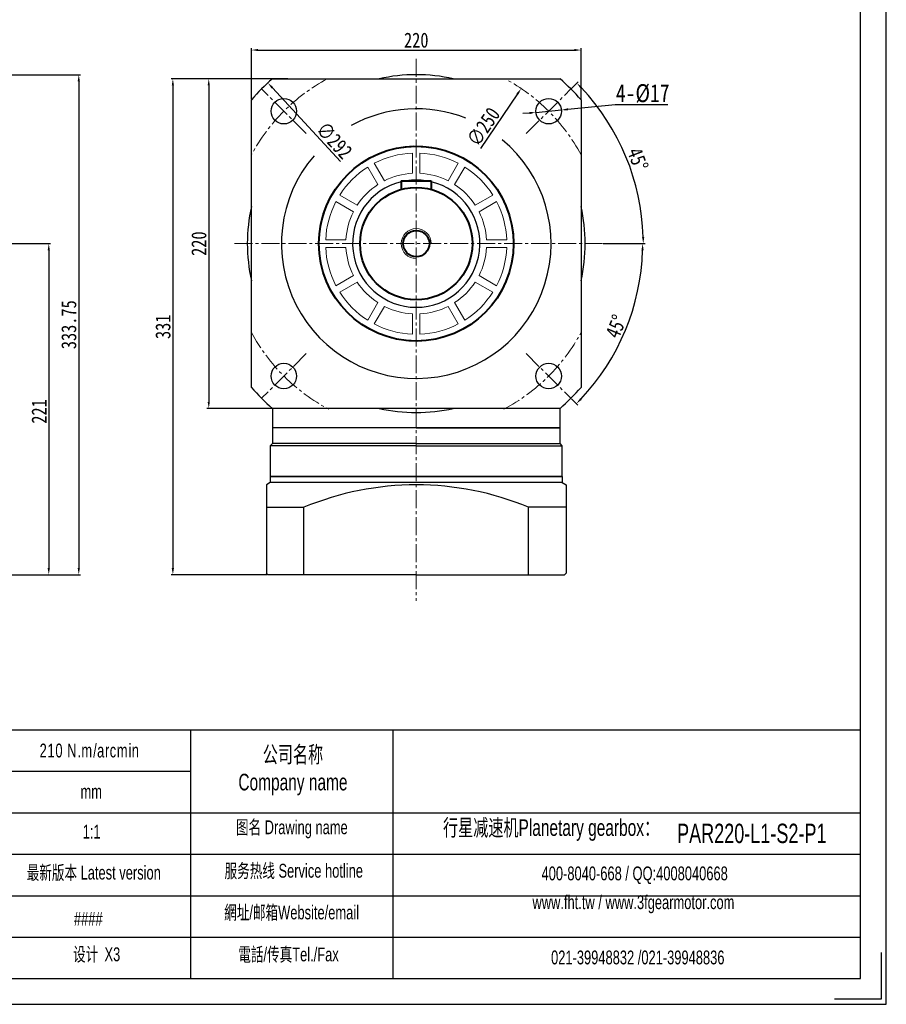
# Model space of a CAD drawing. Header units: millimetres. Extents: x 11380 to 12832, y -6962 to -5935.
# Tile 5 of 6: x 12254 to 12832, y -6962 to -6305. Entities that reach past the tile are written whole.
import ezdxf

# ---------------------------------------------------------------- set-up
doc = ezdxf.new("R2010")
doc.units = ezdxf.units.MM
doc.linetypes.add('点画线', pattern=[18, 12, -2, 2, -2])
doc.layers.get('0').update_dxf_attribs({"lineweight": 40})
doc.layers.get('Defpoints').update_dxf_attribs({"lineweight": 13})
for name, color, linetype in [('7中心线层', 7, '点画线'), ('图框_外框线', 7, 'Continuous'), ('尺寸线', 7, 'Continuous')]:
    doc.layers.add(name, color=color, linetype=linetype)
for name, color, linetype, lineweight in [('SLD-0', 7, 'Continuous', 18), ('标注线', 1, 'Continuous', 15), ('粗实线', 7, 'Continuous', 40), ('细实线', 7, 'Continuous', 18)]:
    doc.layers.add(name, color=color, linetype=linetype, lineweight=lineweight)
doc.styles.get("Standard").update_dxf_attribs({"font": 'txt.shx', "height": 5})
doc.styles.add('仿宋0.8', font='txt', dxfattribs={"width": 0.8})
doc.styles.add('标准', font='arial.ttf', dxfattribs={"width": 0.667})
doc.dimstyles.new('ISO-25', dxfattribs={"dimtxt": 7, "dimasz": 4.4, "dimexe": 1.25, "dimexo": 0.5, "dimgap": 1.5, "dimtad": 1, "dimtoh": 1, "dimdsep": 46, "dimtxsty": 'Standard', "dimcen": 2, "dimadec": 1, "dimazin": 2, "dimtfac": 1, "dimtmove": 0, "dimatfit": 3, "dimfxl": 1, "dimarcsym": 0})
doc.dimstyles.get("Standard").update_dxf_attribs({"dimtxt": 3, "dimasz": 3, "dimexe": 5, "dimexo": 2, "dimgap": 2, "dimtad": 0, "dimtih": 1, "dimtoh": 1, "dimdec": 4, "dimzin": 0, "dimdsep": 46, "dimtxsty": 'Standard', "dimcen": 2, "dimadec": 0, "dimazin": 0, "dimtfac": 1, "dimtdec": 4, "dimtofl": 0, "dimtmove": 0, "dimatfit": 3, "dimfxl": 1, "dimtolj": 1, "dimtzin": 0, "dimarcsym": 0})

# ---------------------------------------------------------------- blocks, each defined once
blk = doc.blocks.new('*D10')
at = {"layer": 'Defpoints', "color": 0}
for p in [(11984.09, -6341.53), (12199.48, -6675.28), (12293.28, -6675.28)]:
    blk.add_point(p, dxfattribs=at)
at = {"layer": '标注线', "color": 0, "lineweight": -2}
for p, q in [((11984.59, -6341.53), (12294.53, -6341.53)), ((12293.28, -6345.93), (12293.28, -6670.88)), ((12199.98, -6675.28), (12294.53, -6675.28))]:
    blk.add_line(p, q, dxfattribs=at)
at = {"layer": '标注线', "color": 0}
for points in [[(12294.02, -6345.93), (12292.55, -6345.93), (12293.28, -6341.53)], [(12292.55, -6670.88), (12294.02, -6670.88), (12293.28, -6675.28)]]:
    blk.add_solid(points, dxfattribs=at)
at = {"layer": '标注线', "color": 0, "insert": (12286.7, -6508.4), "char_height": 10, "attachment_point": 5, "rotation": 90, "style": '仿宋0.8'}
blk.add_mtext('333.75', dxfattribs=at)
blk = doc.blocks.new('*D11')
at = {"layer": 'Defpoints', "color": 0}
for p in [(12099.57, -6454.28), (12199.48, -6675.28), (12273.26, -6675.28)]:
    blk.add_point(p, dxfattribs=at)
at = {"layer": '标注线', "color": 0, "lineweight": -2}
for p, q in [((12100.07, -6454.28), (12274.51, -6454.28)), ((12273.26, -6458.68), (12273.26, -6670.88)), ((12199.98, -6675.28), (12274.51, -6675.28))]:
    blk.add_line(p, q, dxfattribs=at)
at = {"layer": '标注线', "color": 0}
for points in [[(12273.99, -6458.68), (12272.52, -6458.68), (12273.26, -6454.28)], [(12272.52, -6670.88), (12273.99, -6670.88), (12273.26, -6675.28)]]:
    blk.add_solid(points, dxfattribs=at)
at = {"layer": '标注线', "color": 0, "insert": (12266.76, -6566.28), "char_height": 10, "attachment_point": 5, "rotation": 90, "style": '仿宋0.8'}
blk.add_mtext('221', dxfattribs=at)
blk = doc.blocks.new('*D26')
at = {"layer": 'Defpoints', "color": 0}
for p in [(12588.59, -6350.74), (12448.51, -6557.81)]:
    blk.add_point(p, dxfattribs=at)
at = {"layer": '标注线', "color": 0, "lineweight": -2}
blk.add_line((12586.12, -6354.39), (12561.45, -6390.86), dxfattribs=at)
at = {"layer": '标注线', "color": 0}
blk.add_solid([(12586.73, -6354.8), (12585.51, -6353.98), (12588.59, -6350.74)], dxfattribs=at)
at = {"layer": '标注线', "color": 0, "insert": (12563.39, -6376.29), "char_height": 10, "attachment_point": 5, "rotation": 55.92141, "style": '仿宋0.8'}
blk.add_mtext('∅250', dxfattribs=at)
blk = doc.blocks.new('*D27')
at = {"layer": 'Defpoints', "color": 0}
for p in [(12628.55, -6325.07), (12408.55, -6358.28), (12628.55, -6358.28)]:
    blk.add_point(p, dxfattribs=at)
at = {"layer": '标注线', "color": 0, "lineweight": -2}
for p, q in [((12408.55, -6357.78), (12408.55, -6323.82)), ((12412.95, -6325.07), (12624.15, -6325.07)), ((12628.55, -6357.78), (12628.55, -6323.82))]:
    blk.add_line(p, q, dxfattribs=at)
at = {"layer": '标注线', "color": 0}
for points in [[(12412.95, -6324.34), (12412.95, -6325.8), (12408.55, -6325.07)], [(12624.15, -6325.8), (12624.15, -6324.34), (12628.55, -6325.07)]]:
    blk.add_solid(points, dxfattribs=at)
at = {"layer": '标注线', "color": 0, "insert": (12518.55, -6318.51), "char_height": 10, "attachment_point": 5, "style": '仿宋0.8'}
blk.add_mtext('220', dxfattribs=at)
blk = doc.blocks.new('*D28')
at = {"layer": 'Defpoints', "color": 0}
for p in [(12419.5, -6347.01), (12617.59, -6561.54)]:
    blk.add_point(p, dxfattribs=at)
at = {"layer": '标注线', "color": 0, "lineweight": -2}
blk.add_line((12422.49, -6350.24), (12467.92, -6399.45), dxfattribs=at)
at = {"layer": '标注线', "color": 0}
blk.add_solid([(12423.02, -6349.74), (12421.95, -6350.74), (12419.5, -6347.01)], dxfattribs=at)
at = {"layer": '标注线', "color": 0, "insert": (12463.86, -6385.38), "char_height": 10, "attachment_point": 5, "rotation": 312.71801, "style": '仿宋0.8'}
blk.add_mtext('∅292', dxfattribs=at)
blk = doc.blocks.new('*D29')
at = {"layer": 'Defpoints', "color": 0}
for p in [(12433.26, -6344.28), (12380.06, -6564.28), (12433.26, -6564.28)]:
    blk.add_point(p, dxfattribs=at)
at = {"layer": '标注线', "color": 0, "lineweight": -2}
for p, q in [((12432.76, -6344.28), (12378.81, -6344.28)), ((12380.06, -6348.68), (12380.06, -6559.88)), ((12432.76, -6564.28), (12378.81, -6564.28))]:
    blk.add_line(p, q, dxfattribs=at)
at = {"layer": '标注线', "color": 0}
for points in [[(12380.79, -6348.68), (12379.32, -6348.68), (12380.06, -6344.28)], [(12379.32, -6559.88), (12380.79, -6559.88), (12380.06, -6564.28)]]:
    blk.add_solid(points, dxfattribs=at)
at = {"layer": '标注线', "color": 0, "insert": (12373.5, -6454.28), "char_height": 10, "attachment_point": 5, "rotation": 90, "style": '仿宋0.8'}
blk.add_mtext('220', dxfattribs=at)
blk = doc.blocks.new('*D30')
at = {"layer": 'Defpoints', "color": 0}
for p in [(12598.47, -6366.69), (12615.4, -6365.08)]:
    blk.add_point(p, dxfattribs=at)
at = {"layer": '标注线', "color": 0, "lineweight": -2}
for p, q in [((12594.09, -6367.11), (12589.71, -6367.52)), ((12598.47, -6366.69), (12615.4, -6365.08)), ((12651.42, -6361.66), (12619.78, -6364.67)), ((12686.51, -6361.66), (12651.42, -6361.66))]:
    blk.add_line(p, q, dxfattribs=at)
at = {"layer": '标注线', "color": 0}
for points in [[(12594.16, -6367.84), (12594.02, -6366.38), (12598.47, -6366.69)], [(12619.71, -6363.94), (12619.85, -6365.4), (12615.4, -6365.08)]]:
    blk.add_solid(points, dxfattribs=at)
at = {"layer": '标注线', "color": 0, "insert": (12669.71, -6354.09), "char_height": 10, "attachment_point": 5, "style": '仿宋0.8', "bg_fill": 3, "box_fill_scale": 1.1, "bg_fill_color": 256, "bg_fill_true_color": 13158600, "bg_fill_transparency": 0}
blk.add_mtext('{\\H1.2x;4-\\fSimSun|b0|i0|c134|p2;%%C\\fFangSong_GB2312|b0|i0|c134|p49;17}', dxfattribs=at)
blk = doc.blocks.new('*D31')
at = {"layer": 'Defpoints', "color": 0}
for p in [(12422.55, -6344.28), (12356.1, -6675.28), (12419.55, -6675.28)]:
    blk.add_point(p, dxfattribs=at)
at = {"layer": '标注线', "color": 0, "lineweight": -2}
for p, q in [((12422.05, -6344.28), (12354.85, -6344.28)), ((12356.1, -6348.68), (12356.1, -6670.88)), ((12419.05, -6675.28), (12354.85, -6675.28))]:
    blk.add_line(p, q, dxfattribs=at)
at = {"layer": '标注线', "color": 0}
for points in [[(12356.83, -6348.68), (12355.36, -6348.68), (12356.1, -6344.28)], [(12355.36, -6670.88), (12356.83, -6670.88), (12356.1, -6675.28)]]:
    blk.add_solid(points, dxfattribs=at)
at = {"layer": '标注线', "color": 0, "insert": (12349.54, -6509.78), "char_height": 10, "attachment_point": 5, "rotation": 90, "style": '仿宋0.8'}
blk.add_mtext('331', dxfattribs=at)
blk = doc.blocks.new('*D33')
at = {"layer": 'Defpoints', "color": 0}
for p in [(12621.78, -6351.04), (12591.98, -6380.84), (12649.77, -6378.51), (12397.18, -6454.28), (12642.78, -6454.28)]:
    blk.add_point(p, dxfattribs=at)
at = {"layer": '标注线', "color": 0, "lineweight": -2}
for p, q in [((12622.14, -6350.68), (12626.57, -6346.25)), ((12643.28, -6454.28), (12671.32, -6454.28))]:
    blk.add_line(p, q, dxfattribs=at)
blk.add_arc((12518.55, -6454.28), 151.53, 1.66382, 43.33618, dxfattribs=at)
at = {"layer": '标注线', "color": 0}
for points in [[(12629.28, -6349.78), (12628.23, -6350.8), (12625.69, -6347.13)], [(12669.27, -6449.89), (12670.74, -6449.87), (12670.07, -6454.28)]]:
    blk.add_solid(points, dxfattribs=at)
at = {"layer": '标注线', "color": 0, "insert": (12666.45, -6397.98), "char_height": 10, "attachment_point": 5, "rotation": 290.83889, "style": '仿宋0.8'}
blk.add_mtext('45%%d', dxfattribs=at)
blk = doc.blocks.new('*D34')
at = {"layer": 'Defpoints', "color": 0}
for p in [(12397.18, -6454.28), (12642.78, -6454.28), (12591.98, -6527.71), (12649.42, -6529.83), (12621.78, -6557.51)]:
    blk.add_point(p, dxfattribs=at)
at = {"layer": '标注线', "color": 0, "lineweight": -2}
for p, q in [((12643.28, -6454.28), (12670.91, -6454.28)), ((12622.14, -6557.87), (12626.29, -6562.02))]:
    blk.add_line(p, q, dxfattribs=at)
blk.add_arc((12518.55, -6454.28), 151.12, 316.6683, 358.3317, dxfattribs=at)
at = {"layer": '标注线', "color": 0}
for points in [[(12670.33, -6458.69), (12668.87, -6458.66), (12669.66, -6454.28)], [(12627.94, -6557.47), (12628.99, -6558.49), (12625.4, -6561.13)]]:
    blk.add_solid(points, dxfattribs=at)
at = {"layer": '标注线', "color": 0, "insert": (12651.94, -6509.53), "char_height": 10, "attachment_point": 5, "rotation": 67.5, "style": '仿宋0.8'}
blk.add_mtext('45%%d', dxfattribs=at)

msp = doc.modelspace()

# ---------------------------------------------------------------- linework, layer by layer
at = {"color": 7, "linetype": 'Continuous', "lineweight": 30}
for p, q in [((12422.546, -6344.276), (12614.546, -6344.276)), ((12408.546, -6550.276), (12408.546, -6358.276)), ((12628.546, -6358.276), (12628.546, -6550.276)), ((12422.546, -6564.274), (12422.546, -6577.276)), ((12614.546, -6564.276), (12422.546, -6564.276)), ((12614.546, -6577.276), (12614.546, -6564.274)), ((12422.546, -6577.276), (12422.546, -6587.776)), ((12614.546, -6577.276), (12422.546, -6577.276)), ((12518.546, -6577.276), (12422.546, -6577.276)), ((12614.546, -6587.776), (12614.546, -6577.276)), ((12422.546, -6587.776), (12421.046, -6589.276)), ((12421.046, -6589.276), (12421.046, -6609.776)), ((12616.046, -6589.276), (12614.546, -6587.776)), ((12616.046, -6609.776), (12616.046, -6589.276))]:
    msp.add_line(p, q, dxfattribs=at)
at = {"lineweight": 30}
msp.add_line((12616.046, -6609.776), (12421.046, -6609.776), dxfattribs=at)
for centre in [(12430.158, -6365.888), (12606.935, -6365.888), (12430.158, -6542.664), (12606.935, -6542.664)]:
    msp.add_circle(centre, 8.5, dxfattribs=at)
at = {"color": 7, "linetype": 'Continuous', "lineweight": 30}
for radius, start, end in [(112.75, 77.32125, 102.67875), (146, 131.11209, 138.88791), (146, 41.11209, 48.88791), (90, 68.432988, 118.786864), (90, 139.317032, 50.436477), (65, 340.186709, 318.188005), (42.5, 103.608961, 76.391039), (42.5, 81.202588, 98.797412), (112.75, 167.318438, 180), (112.75, 0, 12.681562), (112.75, 180, 192.681562), (112.75, 347.318438, 0), (146, 221.11209, 228.88791), (146, 311.11209, 318.88791), (112.75, 257.319617, 282.680383)]:
    msp.add_arc((12518.546, -6454.276), radius, start, end, dxfattribs=at)
at = {"layer": '7中心线层', "lineweight": 20}
for p, q in [((12518.546, -6330.843), (12518.546, -6692.714)), ((12445.111, -6380.841), (12415.309, -6351.038)), ((12591.982, -6380.841), (12621.784, -6351.038)), ((12397.181, -6454.276), (12642.78, -6454.276)), ((12445.111, -6527.711), (12415.309, -6557.514)), ((12591.982, -6527.711), (12621.784, -6557.514))]:
    msp.add_line(p, q, dxfattribs=at)
for start, end in [(118.357637, 151.642363), (28.357637, 61.642363), (208.357637, 242.128711), (297.871289, 331.642363)]:
    msp.add_arc((12518.546, -6454.276), 125, start, end, dxfattribs=at)
at = {"layer": '图框_外框线'}
for p, q in [((11508.335, -6778.729), (12815.008, -6778.729)), ((12367.933, -6778.729), (12367.933, -6944.7)), ((12502.85, -6778.729), (12502.85, -6944.7)), ((11633.556, -6806.421), (12367.933, -6806.421)), ((11508.335, -6834.114), (12815.008, -6834.114)), ((11633.556, -6861.806), (12815.008, -6861.806)), ((11633.556, -6889.499), (12815.008, -6889.499)), ((11633.556, -6917.191), (12815.008, -6917.191))]:
    msp.add_line(p, q, dxfattribs=at)
at = {"layer": '图框_外框线', "color": 3}
msp.add_lwpolyline([(12828.839, -6927.412), (12828.839, -6958.531), (12797.719, -6958.531)], dxfattribs=at)
at = {"layer": '尺寸线'}
for p, q in [((12518.546, -6577.276), (12614.546, -6577.276)), ((12518.546, -6589.276), (12421.046, -6589.276)), ((12518.546, -6587.776), (12422.546, -6587.776)), ((12518.546, -6587.776), (12614.546, -6587.776)), ((12518.546, -6589.276), (12616.046, -6589.276)), ((12421.046, -6609.776), (12616.046, -6609.776))]:
    msp.add_line(p, q, dxfattribs=at)
msp.add_arc((12518.546, -6454.276), 112.75, 257.32125, 282.67875, dxfattribs=at)
at = {"layer": '粗实线', "color": 0}
for p, q in [((12508.546, -6412.276), (12528.546, -6412.276)), ((12508.546, -6412.276), (12508.546, -6418.134)), ((12528.546, -6412.276), (12528.546, -6418.134))]:
    msp.add_line(p, q, dxfattribs=at)
at = {"layer": '粗实线', "color": 0, "lineweight": 30}
for p, q in [((12616.046, -6609.776), (12421.046, -6609.776)), ((12616.046, -6613.776), (12421.046, -6613.776))]:
    msp.add_line(p, q, dxfattribs=at)
at = {"layer": '粗实线', "lineweight": 30}
for p, q in [((12421.046, -6609.776), (12421.046, -6613.776)), ((12616.046, -6609.776), (12616.046, -6613.776)), ((12421.046, -6613.776), (12418.546, -6615.276)), ((12418.546, -6615.276), (12418.546, -6674.276)), ((12616.046, -6613.776), (12618.546, -6615.276)), ((12618.546, -6615.276), (12618.546, -6674.276)), ((12418.546, -6630.276), (12443.546, -6630.276)), ((12443.546, -6675.276), (12443.546, -6630.276)), ((12593.546, -6675.276), (12593.546, -6630.276)), ((12618.546, -6630.276), (12593.546, -6630.276)), ((12419.546, -6675.276), (12418.546, -6674.276)), ((12518.546, -6675.276), (12419.546, -6675.276)), ((12518.546, -6675.276), (12617.546, -6675.276)), ((12617.546, -6675.276), (12618.546, -6674.276))]:
    msp.add_line(p, q, dxfattribs=at)
at = {"layer": '粗实线', "color": 0}
for radius in [65, 37.5, 8.75]:
    msp.add_circle((12518.546, -6454.276), radius, dxfattribs=at)
at = {"layer": '粗实线', "color": 0, "lineweight": 30}
for start, end in [(103.608961, 76.39104), (81.202589, 98.797411)]:
    msp.add_arc((12518.546, -6454.276), 42.5, start, end, dxfattribs=at)
at = {"layer": '粗实线', "lineweight": 30}
msp.add_arc((12518.546, -6810.276), 195, 67.380135, 112.619865, dxfattribs=at)
at = {"layer": '细实线', "lineweight": 18}
for p, q in [((12516.046, -6393.828), (12516.046, -6407.343)), ((12521.046, -6393.828), (12521.046, -6407.343)), ((12490.487, -6400.676), (12497.245, -6412.38)), ((12546.605, -6400.676), (12539.848, -6412.38)), ((12486.157, -6403.176), (12492.914, -6414.88)), ((12550.935, -6403.176), (12544.178, -6414.88)), ((12464.946, -6426.217), (12476.651, -6432.974)), ((12467.446, -6421.887), (12479.151, -6428.644)), ((12569.646, -6421.887), (12557.942, -6428.644)), ((12572.146, -6426.217), (12560.442, -6432.974)), ((12458.098, -6451.776), (12471.613, -6451.776)), ((12578.995, -6451.776), (12565.48, -6451.776)), ((12458.098, -6456.776), (12471.613, -6456.776)), ((12578.995, -6456.776), (12565.48, -6456.776)), ((12464.946, -6482.335), (12476.651, -6475.578)), ((12572.146, -6482.335), (12560.442, -6475.578)), ((12467.446, -6486.665), (12479.151, -6479.908)), ((12569.646, -6486.665), (12557.942, -6479.908)), ((12486.157, -6505.376), (12492.914, -6493.672)), ((12490.487, -6507.876), (12497.245, -6496.172)), ((12546.605, -6507.876), (12539.848, -6496.172)), ((12550.935, -6505.376), (12544.178, -6493.672)), ((12516.046, -6514.724), (12516.046, -6501.209)), ((12521.046, -6514.724), (12521.046, -6501.209))]:
    msp.add_line(p, q, dxfattribs=at)
for radius, start, end in [(60.5, 92.368269, 117.631731), (60.5, 62.368269, 87.631731), (60.5, 122.368269, 147.631731), (47, 93.049087, 116.950913), (47, 63.049087, 86.950913), (60.5, 32.368269, 57.631731), (47, 123.049087, 146.950913), (47, 33.049087, 56.950913), (60.5, 152.368269, 177.631731), (60.5, 2.368269, 27.631731), (47, 153.049087, 176.950913), (47, 3.049087, 26.950913), (60.5, 182.368269, 207.631731), (47, 183.049087, 206.950913), (47, 333.049087, 356.950913), (60.5, 332.368269, 357.631731), (47, 213.049087, 236.950913), (47, 303.049087, 326.950913), (60.5, 212.368269, 237.631731), (60.5, 302.368269, 327.631731), (47, 243.049087, 266.950913), (47, 273.049087, 296.950913), (60.5, 242.368269, 267.631731), (60.5, 272.368269, 297.631731)]:
    msp.add_arc((12518.546, -6454.276), radius, start, end, dxfattribs=at)
at = {"layer": '细实线', "color": 0}
msp.add_arc((12518.546, -6454.276), 10, 0, 270, dxfattribs=at)

# ---------------------------------------------------------------- texts
at = {"layer": 'SLD-0', "color": 1, "attachment_point": 2, "style": '标准'}
for s, insert, char_height, width in [('公司名称\\PCompany name', (12436.247, -6789.661), 11.07696, 143.41207), ('mm', (12301.623, -6815.404), 9.2308, 118.04981), ('图名 Drawing name', (12435.49, -6839.218), 9.2308, 118.04981), ('  行星减速机Planetary gearbox：', (12605.666, -6838.506), 11.07696, 174.21447), ('\\pxt5;PAR220-L1-S2-P1', (12742.517, -6841.447), 12.92312, 124.56283), ('1:1', (12301.85, -6842.176), 9.2308, 118.04981), ('服务热线 Service hotline', (12436.799, -6868.244), 9.2308, 131.51883), ('最新版本 Latest version', (12303.289, -6869.476), 9.2308, 118.04981), ('400-8040-668 / QQ:4008040668', (12664.342, -6870.008), 9.2308, 268.75857), ('www.fht.tw / www.3fgearmotor.com ', (12663.491, -6889.235), 9.2308, 269.06112), ('網址/邮箱Website/email', (12435.362, -6896.055), 9.2308, 136.89872), ('{\\f宋体|b0|i0|c134|p2;设计 }X3', (12305.224, -6923.991), 9.2308, 118.04981), ('電話/传真Tel./Fax', (12433.294, -6924.083), 9.2308, 138.54521), ('021-39948832 /021-39948836 ', (12666.401, -6926.101), 9.2308, 205.44852)]:
    msp.add_mtext(s, dxfattribs=dict(at, insert=insert, char_height=char_height, width=width))

# ---------------------------------------------------------------- dimensions: what is measured, and where the dimension line sits
at = {"layer": '标注线'}
dim = msp.add_linear_dim(base=(12628.546, -6325.07), p1=(12408.546, -6358.276), p2=(12628.546, -6358.276), dimstyle='Standard', override={"dimtxt": 10, "dimasz": 4.4, "dimexe": 1.25, "dimexo": 0.5, "dimgap": 1.5, "dimtad": 1, "dimtih": 0, "dimtoh": 0, "dimdec": 2, "dimzin": 8, "dimtxsty": '仿宋0.8', "dimadec": 1, "dimazin": 2, "dimtdec": 2, "dimtofl": 1, "dimtolj": 0, "dimtzin": 8}, dxfattribs=at)
dim.commit()
dim.dimension.update_dxf_attribs({"geometry": '*D27', "text_midpoint": (12518.546, -6318.513)})
for base, p1, p2, picture, middle in [((12293.282, -6675.276), (11984.092, -6341.526), (12199.477, -6675.276), '*D10', (12286.697, -6508.401)), ((12356.098, -6675.276), (12422.546, -6344.276), (12419.546, -6675.276), '*D31', (12349.541, -6509.776)), ((12380.055, -6564.276), (12433.263, -6344.276), (12433.263, -6564.276), '*D29', (12373.498, -6454.276))]:
    dim = msp.add_linear_dim(base=base, p1=p1, p2=p2, angle=90, dimstyle='Standard', override={"dimtxt": 10, "dimasz": 4.4, "dimexe": 1.25, "dimexo": 0.5, "dimgap": 1.5, "dimtad": 1, "dimtih": 0, "dimtoh": 0, "dimdec": 2, "dimzin": 8, "dimtxsty": '仿宋0.8', "dimadec": 1, "dimazin": 2, "dimtdec": 2, "dimtofl": 1, "dimtolj": 0, "dimtzin": 8}, dxfattribs=at)
    dim.commit()
    dim.dimension.update_dxf_attribs({"geometry": picture, "text_midpoint": middle})
for p1, p2, picture, middle in [((12617.591, -6561.542), (12419.501, -6347.01), '*D28', (12459.042, -6389.832)), ((12448.505, -6557.81), (12588.587, -6350.742), '*D26', (12568.82, -6379.963))]:
    dim = msp.add_diameter_dim_2p(p1=p1, p2=p2, dimstyle='Standard', override={"dimtxt": 10, "dimasz": 4.4, "dimexe": 1.25, "dimexo": 0.5, "dimgap": 1.5, "dimtad": 1, "dimtih": 0, "dimtoh": 0, "dimdec": 2, "dimzin": 8, "dimtxsty": '仿宋0.8', "dimadec": 1, "dimazin": 2, "dimtdec": 2, "dimtofl": 1, "dimtolj": 0, "dimtzin": 8}, dxfattribs=at)
    dim.commit()
    dim.dimension.update_dxf_attribs({"geometry": picture, "text_midpoint": middle, "dimtype": 163})
dim = msp.add_linear_dim(base=(12273.258, -6675.276), p1=(12099.571, -6454.276), p2=(12199.477, -6675.276), angle=90, dimstyle='Standard', override={"dimtxt": 10, "dimasz": 4.4, "dimexe": 1.25, "dimexo": 0.5, "dimgap": 1.5, "dimtad": 1, "dimtih": 0, "dimtoh": 0, "dimdec": 2, "dimzin": 8, "dimtxsty": '仿宋0.8', "dimadec": 1, "dimazin": 2, "dimtdec": 2, "dimtofl": 1, "dimtolj": 0, "dimtzin": 8}, dxfattribs=at)
dim.commit()
dim.dimension.update_dxf_attribs({"geometry": '*D11', "text_midpoint": (12273.258, -6566.276), "dimtype": 160})
dim = msp.add_angular_dim_2l(base=(12649.418, -6529.835), line1=((12397.181, -6454.276), (12642.78, -6454.276)), line2=((12591.982, -6527.711), (12621.784, -6557.514)), dimstyle='Standard', override={"dimtxt": 10, "dimasz": 4.4, "dimexe": 1.25, "dimexo": 0.5, "dimgap": 1.5, "dimtad": 1, "dimtih": 0, "dimtoh": 0, "dimdec": 2, "dimzin": 8, "dimtxsty": '仿宋0.8', "dimadec": 1, "dimazin": 2, "dimtdec": 2, "dimtofl": 1, "dimtolj": 0, "dimtzin": 8}, dxfattribs=at)
dim.commit()
dim.dimension.update_dxf_attribs({"geometry": '*D34', "text_midpoint": (12651.945, -6509.531)})

# ---------------------------------------------------------------- next in the draw order: dimensions: what is measured, and where the dimension line sits
dim = msp.add_diameter_dim_2p(p1=(12598.473, -6366.692), p2=(12615.396, -6365.084), text='{\\H1.2x;4-\\fSimSun|b0|i0|c134|p2;%%C\\fFangSong_GB2312|b0|i0|c134|p49;17}', dimstyle='ISO-25', override={"dimtxt": 10, "dimtxsty": '仿宋0.8'}, dxfattribs=at)
dim.commit()
dim.dimension.update_dxf_attribs({"geometry": '*D30', "text_midpoint": (12651.416, -6361.662), "dimtype": 163})

# ---------------------------------------------------------------- next in the draw order: linework, layer by layer
at = {"layer": '图框_外框线', "color": 3}
msp.add_lwpolyline([(11380.052, -6961.989), (12832.297, -6961.989), (12832.297, -5935.044), (11380.052, -5935.044)], close=True, dxfattribs=at)
at = {"layer": '图框_外框线', "color": 3, "lineweight": 25}
msp.add_lwpolyline([(11466.495, -6944.7), (12815.008, -6944.7), (12815.008, -5952.333), (11466.495, -5952.333)], close=True, dxfattribs=at)

# ---------------------------------------------------------------- next in the draw order: dimensions: what is measured, and where the dimension line sits
at = {"layer": '标注线'}
dim = msp.add_angular_dim_2l(base=(12649.771, -6378.513), line1=((12591.982, -6380.841), (12621.784, -6351.038)), line2=((12397.181, -6454.276), (12642.78, -6454.276)), dimstyle='Standard', override={"dimtxt": 10, "dimasz": 4.4, "dimexe": 1.25, "dimexo": 0.5, "dimgap": 1.5, "dimtad": 1, "dimtih": 0, "dimtoh": 0, "dimdec": 2, "dimzin": 8, "dimtxsty": '仿宋0.8', "dimadec": 1, "dimazin": 2, "dimtdec": 2, "dimtofl": 1, "dimtolj": 0, "dimtzin": 8}, dxfattribs=at)
dim.commit()
dim.dimension.update_dxf_attribs({"geometry": '*D33', "text_midpoint": (12660.159, -6400.372), "dimtype": 162})

# ---------------------------------------------------------------- next in the draw order: texts
at = {"layer": 'SLD-0', "color": 1, "char_height": 9.2308, "width": 118.04981, "attachment_point": 2, "style": '标准', "bg_fill": 2}
for s, insert in [('{\\T1.1;210 N.m/arcmin}', (12300.539, -6787.991)), ('####', (12299.619, -6900.341))]:
    msp.add_mtext(s, dxfattribs=dict(at, insert=insert))

doc.saveas('drawing.dxf')
